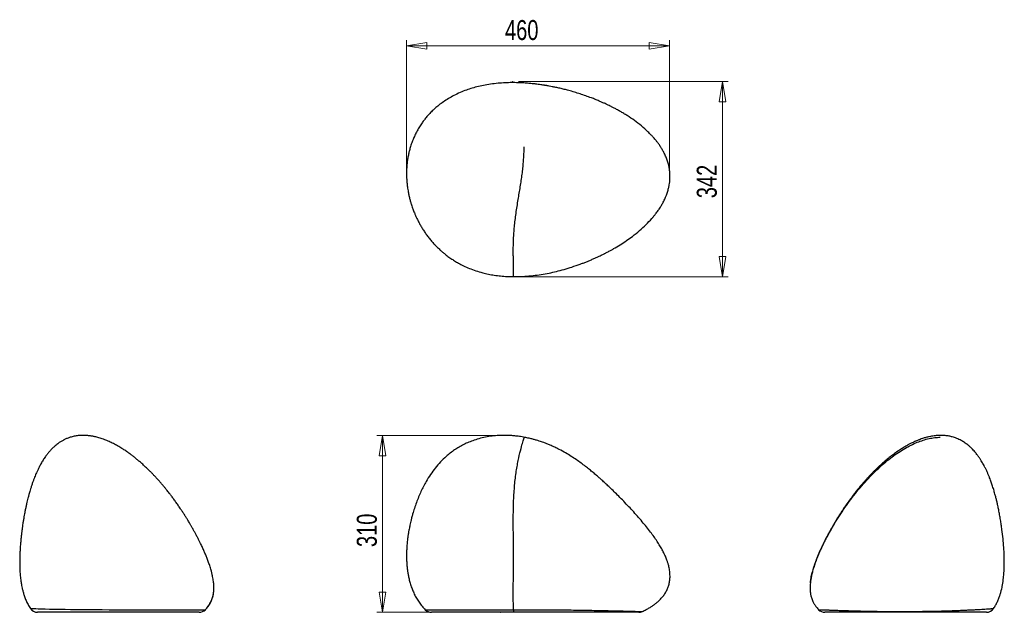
# Model space of a CAD drawing. Header units: millimetres. Extents: x 37 to 210, y 87 to 190.
import ezdxf

# ---------------------------------------------------------------- set-up
doc = ezdxf.new("R2010")
doc.units = ezdxf.units.MM
doc.header["$PDSIZE"] = -1
doc.styles.add('SLDTEXTSTYLE0', font='TXT', dxfattribs={"width": 0.75})
doc.dimstyles.new('SLDDIMSTYLE0', dxfattribs={"dimtxt": 3.5, "dimasz": 3.556, "dimexe": 0, "dimexo": 0.0625, "dimgap": 0.875, "dimtad": 1, "dimdec": 0, "dimlfac": 10, "dimrnd": 1e-09, "dimzin": 12, "dimdsep": 46, "dimtxsty": 'SLDTEXTSTYLE0', "dimblk1": 'CLOSED', "dimblk2": 'CLOSED', "dimsah": 1, "dimcen": 0.09, "dimadec": 0, "dimazin": 3, "dimtfac": 1, "dimtofl": 0, "dimtmove": 0, "dimatfit": 3, "dimldrblk": 'CLOSED', "dimfxl": 0, "dimfrac": 2, "dimtolj": 1, "dimtzin": 12, "dimarcsym": 0})

# ---------------------------------------------------------------- blocks, each defined once
blk = doc.blocks.new('_Closed')
at = {"color": 0, "linetype": 'ByBlock', "lineweight": -2}
for p, q in [((-1, 0.166667), (0, 0)), ((-1, 0.166667), (-1, -0.166667)), ((0, 0), (-1, -0.166667)), ((0, 0), (-1, 0))]:
    blk.add_line(p, q, dxfattribs=at)
blk = doc.blocks.new('_D')
at = {"color": 7, "linetype": 'Continuous', "lineweight": 0}
for p, q in [((120.44, 117.67), (99.86, 117.67)), ((100.86, 117.67), (100.86, 86.69)), ((120.44, 86.69), (99.86, 86.69))]:
    blk.add_line(p, q, dxfattribs=at)
at = {"color": 7, "linetype": 'Continuous', "lineweight": 18, "xscale": 3.556, "yscale": 3.556}
for p, rotation in [((100.86, 117.67), 90.0000000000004), ((100.86, 86.69), 270.0000000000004)]:
    blk.add_blockref('_Closed', p, dxfattribs=dict(at, rotation=rotation))
at = {"color": 7, "linetype": 'Continuous', "lineweight": 18, "insert": (96.35, 98.12), "char_height": 3.5, "attachment_point": 1, "rotation": 90, "style": 'SLDTEXTSTYLE0'}
blk.add_mtext('310', dxfattribs=at)
blk = doc.blocks.new('_D_1')
at = {"color": 7, "linetype": 'Continuous', "lineweight": 0}
for p, q in [((124.62, 179.64), (161.35, 179.64)), ((160.35, 179.64), (160.35, 145.48)), ((124.74, 145.48), (161.35, 145.48))]:
    blk.add_line(p, q, dxfattribs=at)
at = {"color": 7, "linetype": 'Continuous', "lineweight": 18, "xscale": 3.556, "yscale": 3.556}
for p, rotation in [((160.35, 179.64), 90.0000000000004), ((160.35, 145.48), 270.0000000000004)]:
    blk.add_blockref('_Closed', p, dxfattribs=dict(at, rotation=rotation))
at = {"color": 7, "linetype": 'Continuous', "lineweight": 18, "insert": (155.84, 159.22), "char_height": 3.5, "attachment_point": 1, "rotation": 90, "style": 'SLDTEXTSTYLE0'}
blk.add_mtext('342', dxfattribs=at)
blk = doc.blocks.new('_D_2')
at = {"color": 7, "linetype": 'Continuous', "lineweight": 0}
for p, q in [((105.07, 163.58), (105.07, 186.92)), ((151.09, 163.58), (151.09, 186.92)), ((151.09, 185.92), (105.07, 185.92))]:
    blk.add_line(p, q, dxfattribs=at)
at = {"color": 7, "linetype": 'Continuous', "lineweight": 18, "xscale": 3.556, "yscale": 3.556, "rotation": 180.0000000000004}
blk.add_blockref('_Closed', (105.07, 185.92), dxfattribs=at)
at = {"color": 7, "linetype": 'Continuous', "lineweight": 18, "xscale": 3.556, "yscale": 3.556}
blk.add_blockref('_Closed', (151.09, 185.92), dxfattribs=at)
at = {"color": 7, "linetype": 'Continuous', "lineweight": 18, "insert": (122.28, 190.43), "char_height": 3.5, "attachment_point": 1, "style": 'SLDTEXTSTYLE0'}
blk.add_mtext('460', dxfattribs=at)

msp = doc.modelspace()

# ---------------------------------------------------------------- linework, layer by layer
at = {"color": 7, "linetype": 'Continuous', "lineweight": 25}
for p, q in [((39.24, 87.37), (39.24, 87.37)), ((108.33, 87.14), (108.33, 87.14)), ((146.33, 86.84), (146.32, 86.84)), ((207.77, 87.37), (207.77, 87.37))]:
    msp.add_line(p, q, dxfattribs=at)
at = {"color": 8, "linetype": 'Continuous', "lineweight": 25}
msp.add_line((69.84, 87.15), (69.84, 87.15), dxfattribs=at)
at = {"color": 8, "linetype": 'Continuous', "lineweight": 25, "flags": 128}
msp.add_lwpolyline([(39.24, 87.37), (39.24, 87.37), (39.33, 87.37), (39.52, 87.36), (39.82, 87.35), (40.17, 87.34), (40.62, 87.32), (41.17, 87.31), (41.82, 87.29), (42.55, 87.27), (43.37, 87.26), (44.3, 87.24), (45.31, 87.22), (46.27, 87.21), (47.27, 87.2), (48.35, 87.18), (49.45, 87.17), (50.61, 87.16), (51.78, 87.16), (53, 87.15), (54.22, 87.14), (55.52, 87.13), (56.81, 87.13), (58.12, 87.13), (59.4, 87.12), (60.65, 87.12), (61.86, 87.12), (63.05, 87.11), (64.18, 87.11), (65.14, 87.11), (66.03, 87.11), (66.86, 87.11), (67.59, 87.12), (68.16, 87.12), (68.64, 87.13), (69.05, 87.13), (69.38, 87.14), (69.56, 87.14), (69.69, 87.14), (69.79, 87.14), (69.84, 87.15), (69.84, 87.15)], dxfattribs=at)
at = {"color": 7, "linetype": 'Continuous', "lineweight": 25}
for centre, radius, start, end in [((40.48, 88.19), 1.5, 213.5026, 269.9661), ((68.76, 88.19), 1.5, 270.0032, 316.0111), ((68.78, 88.19), 1.5, 270.0267, 315.6108), ((109.4, 88.19), 1.5, 224.466, 270), ((125.78, 87.08), 2.02, 178.1448, 191.223), ((145.68, 88.19), 1.5, 270, 295.441), ((178.24, 88.19), 1.5, 224.4086, 269.9733), ((206.53, 88.19), 1.5, 270.0339, 326.5496)]:
    msp.add_arc(centre, radius, start, end, dxfattribs=at)
for points, knots in [([(121.07, 179.35), (120.63, 179.31), (119.77, 179.22), (118.54, 179), (117.38, 178.74), (116.3, 178.44), (115.22, 178.06), (114.15, 177.62), (113.1, 177.1), (112.15, 176.55), (111.3, 175.98), (110.54, 175.39), (109.86, 174.81), (109.26, 174.23), (108.74, 173.66), (108.28, 173.11), (107.85, 172.54), (107.42, 171.9), (107, 171.19), (106.6, 170.44), (106.26, 169.68), (105.95, 168.89), (105.71, 168.14), (105.52, 167.43), (105.37, 166.76), (105.24, 166.05), (105.14, 165.3), (105.08, 164.52), (105.05, 163.75), (105.06, 162.97), (105.1, 162.19), (105.18, 161.38), (105.3, 160.59), (105.44, 159.85), (105.59, 159.2), (105.74, 158.62), (105.9, 158.11), (106.03, 157.7), (106.16, 157.35), (106.28, 157.01), (106.44, 156.62), (106.64, 156.15), (106.88, 155.63), (107.16, 155.07), (107.48, 154.49), (107.83, 153.91), (108.21, 153.32), (108.62, 152.74), (109.06, 152.15), (109.54, 151.59), (110.02, 151.07), (110.51, 150.56), (110.99, 150.11), (111.45, 149.71), (111.83, 149.4), (112.15, 149.15), (112.47, 148.91), (112.9, 148.61), (113.47, 148.24), (114.19, 147.81), (115.06, 147.36), (116.06, 146.92), (117.19, 146.5), (118.3, 146.17), (119.39, 145.92), (120.43, 145.73), (121.53, 145.59), (122.64, 145.5), (123.38, 145.5), (123.74, 145.49)], [0, 0, 0, 0, 0.024467, 0.047629, 0.06956, 0.090332, 0.110013, 0.133176, 0.154852, 0.175144, 0.194147, 0.21192, 0.228396, 0.243623, 0.257671, 0.270597, 0.282853, 0.296664, 0.312377, 0.328179, 0.343192, 0.358705, 0.37478, 0.387448, 0.39995, 0.413391, 0.428093, 0.442576, 0.457738, 0.472087, 0.486755, 0.501941, 0.518526, 0.532152, 0.544766, 0.556267, 0.566433, 0.574984, 0.58081, 0.587367, 0.595362, 0.604804, 0.615699, 0.62771, 0.640018, 0.6526, 0.665467, 0.678635, 0.692117, 0.705925, 0.71917, 0.73111, 0.744725, 0.756074, 0.765153, 0.772409, 0.779951, 0.788083, 0.802112, 0.817753, 0.835032, 0.855904, 0.877972, 0.901341, 0.919793, 0.939098, 0.959311, 0.980475, 1, 1, 1, 1]), ([(123.74, 145.49), (123.9, 145.49), (124.57, 145.47), (125.73, 145.53), (127.2, 145.66), (128.61, 145.86), (129.97, 146.1), (131.3, 146.4), (132.64, 146.75), (134.02, 147.17), (135.14, 147.56), (135.98, 147.87), (136.55, 148.1), (137.13, 148.33), (137.7, 148.58), (138.24, 148.82), (138.7, 149.04), (139.08, 149.22), (139.36, 149.36), (139.59, 149.47), (139.77, 149.56), (139.95, 149.66), (140.18, 149.78), (140.49, 149.94), (140.87, 150.15), (141.53, 150.52), (142.43, 151.06), (143.52, 151.78), (144.67, 152.6), (145.82, 153.53), (146.96, 154.58), (147.78, 155.44), (148.32, 156.07), (148.62, 156.45), (148.86, 156.77), (149.07, 157.05), (149.27, 157.35), (149.52, 157.73), (149.82, 158.24), (150.16, 158.88), (150.47, 159.58), (150.72, 160.28), (150.9, 160.93), (151.03, 161.53), (151.11, 162.07), (151.15, 162.58), (151.16, 163.09), (151.14, 163.65), (151.08, 164.24), (150.97, 164.87), (150.79, 165.54), (150.55, 166.25), (150.25, 166.92), (149.94, 167.52), (149.62, 168.05), (149.3, 168.55), (148.97, 169), (148.67, 169.38), (148.42, 169.68), (148.23, 169.9), (148.09, 170.05), (147.95, 170.2), (147.79, 170.37), (147.56, 170.61), (147.03, 171.13), (146.16, 171.9), (144.95, 172.83), (143.9, 173.54), (143.06, 174.07), (142.44, 174.43), (141.84, 174.76), (141.3, 175.05), (140.88, 175.27), (140.52, 175.44), (140.17, 175.61), (139.77, 175.8), (139.28, 176.02), (138.72, 176.26), (138.08, 176.53), (136.98, 176.96), (135.43, 177.5), (133.85, 177.98), (132.66, 178.29), (131.91, 178.47), (131.2, 178.63), (130.58, 178.75), (130.07, 178.85), (129.73, 178.91), (129.53, 178.95), (129.42, 178.96), (129.33, 178.98), (129.19, 179), (128.99, 179.03), (128.7, 179.08), (128.32, 179.13), (127.81, 179.2), (127.18, 179.27), (126.41, 179.35), (125.53, 179.41), (124.54, 179.46), (123.46, 179.47), (122.29, 179.45), (121.48, 179.38), (121.07, 179.35)], [0, 0, 0, 0, 0.006679, 0.027593, 0.047925, 0.067584, 0.086475, 0.104506, 0.123778, 0.143552, 0.164114, 0.172397, 0.18079, 0.18929, 0.19789, 0.206378, 0.213736, 0.219028, 0.223398, 0.226848, 0.229381, 0.231773, 0.235318, 0.240068, 0.246017, 0.253151, 0.271361, 0.289394, 0.3072, 0.329423, 0.350746, 0.371033, 0.378676, 0.385395, 0.390966, 0.395434, 0.400097, 0.405843, 0.414652, 0.42493, 0.436536, 0.446533, 0.456596, 0.465023, 0.472602, 0.479413, 0.486681, 0.494438, 0.50276, 0.511682, 0.521392, 0.532039, 0.542994, 0.551864, 0.560425, 0.568665, 0.576532, 0.58341, 0.589053, 0.592591, 0.595323, 0.597598, 0.60088, 0.605342, 0.611001, 0.631847, 0.652884, 0.674016, 0.683976, 0.693916, 0.703745, 0.712224, 0.718897, 0.723491, 0.728541, 0.734711, 0.742012, 0.750455, 0.760046, 0.770375, 0.798977, 0.827679, 0.838537, 0.84937, 0.859697, 0.868423, 0.87552, 0.881007, 0.882654, 0.884077, 0.885277, 0.886777, 0.88956, 0.89364, 0.899005, 0.905636, 0.914734, 0.925409, 0.937603, 0.951246, 0.966255, 0.982538, 1, 1, 1, 1]), ([(71.29, 91.96), (71.28, 92.01), (71.26, 92.19), (71.21, 92.53), (71.12, 92.99), (71.01, 93.51), (70.84, 94.15), (70.62, 94.85), (70.37, 95.59), (70.11, 96.26), (69.85, 96.9), (69.57, 97.54), (69.26, 98.23), (68.95, 98.87), (68.65, 99.47), (68.39, 99.99), (68.12, 100.5), (67.87, 100.96), (67.66, 101.32), (67.5, 101.6), (67.38, 101.82), (67.26, 102.02), (67.13, 102.25), (66.96, 102.53), (66.75, 102.88), (66.49, 103.31), (66.17, 103.8), (65.84, 104.32), (65.47, 104.87), (65.08, 105.45), (64.65, 106.05), (64.24, 106.62), (63.86, 107.12), (63.55, 107.54), (63.27, 107.89), (63, 108.23), (62.69, 108.61), (62.36, 109.01), (61.99, 109.44), (61.59, 109.89), (61.17, 110.35), (60.77, 110.78), (60.38, 111.18), (59.97, 111.59), (59.51, 112.04), (59.01, 112.5), (58.5, 112.96), (58, 113.38), (57.55, 113.76), (57.09, 114.11), (56.6, 114.48), (56.06, 114.87), (55.41, 115.3), (54.7, 115.73), (53.95, 116.15), (53.2, 116.52), (52.42, 116.86), (51.65, 117.14), (51, 117.33), (50.55, 117.44), (50.28, 117.5), (50.02, 117.55), (49.74, 117.59), (49.44, 117.63), (49.18, 117.65), (48.93, 117.67), (48.64, 117.68), (48.3, 117.68), (47.94, 117.67), (47.57, 117.64), (47.23, 117.59), (46.87, 117.52), (46.54, 117.44), (46.22, 117.35), (45.95, 117.26), (45.69, 117.16), (45.46, 117.06), (45.26, 116.97), (45.09, 116.89), (44.92, 116.8), (44.72, 116.69), (44.5, 116.55), (44.27, 116.4), (44.01, 116.22), (43.72, 115.99), (43.45, 115.76), (43.22, 115.55), (43.02, 115.35), (42.83, 115.15), (42.56, 114.86), (42.23, 114.47), (41.84, 113.94), (41.45, 113.35), (41.09, 112.73), (40.78, 112.15), (40.51, 111.61), (40.31, 111.15), (40.13, 110.74), (39.97, 110.34), (39.8, 109.89), (39.61, 109.39), (39.43, 108.85), (39.27, 108.33), (39.13, 107.88), (39.03, 107.52), (38.95, 107.23), (38.88, 106.96), (38.79, 106.63), (38.69, 106.21), (38.57, 105.69), (38.44, 105.12), (38.32, 104.53), (38.21, 103.96), (38.11, 103.39), (38.01, 102.82), (37.92, 102.26), (37.84, 101.72), (37.77, 101.17), (37.69, 100.57), (37.62, 99.92), (37.55, 99.22), (37.48, 98.47), (37.43, 97.68), (37.39, 96.9), (37.37, 96.19), (37.36, 95.59), (37.36, 95.1), (37.37, 94.68), (37.38, 94.29), (37.41, 93.76), (37.46, 93.05), (37.54, 92.34), (37.63, 91.79), (37.7, 91.38), (37.79, 90.92), (37.92, 90.38), (38.1, 89.77), (38.33, 89.11), (38.64, 88.4), (38.94, 87.81), (39.17, 87.47), (39.24, 87.37)], [0, 0, 0, 0, 0.002129, 0.007654, 0.014444, 0.022381, 0.030304, 0.042259, 0.053394, 0.063484, 0.072924, 0.082438, 0.092998, 0.104653, 0.112561, 0.120929, 0.129329, 0.136637, 0.142751, 0.146903, 0.150182, 0.153072, 0.15672, 0.161183, 0.16647, 0.173775, 0.182221, 0.190878, 0.19932, 0.20992, 0.220115, 0.229888, 0.238856, 0.246439, 0.25151, 0.257537, 0.264706, 0.271919, 0.279163, 0.288408, 0.297111, 0.305167, 0.3126, 0.320456, 0.329325, 0.338968, 0.349063, 0.357915, 0.365931, 0.373666, 0.381927, 0.391364, 0.401607, 0.41406, 0.426063, 0.437486, 0.448705, 0.461339, 0.471774, 0.476854, 0.480426, 0.48356, 0.487801, 0.492284, 0.495803, 0.498844, 0.50275, 0.507653, 0.513023, 0.518026, 0.522898, 0.527632, 0.532939, 0.537296, 0.541202, 0.544868, 0.548657, 0.552049, 0.55409, 0.556478, 0.559868, 0.563737, 0.567079, 0.571583, 0.576797, 0.582318, 0.586394, 0.589892, 0.593869, 0.598127, 0.606312, 0.614996, 0.625362, 0.635791, 0.644723, 0.65287, 0.660598, 0.665778, 0.671674, 0.678315, 0.685726, 0.693931, 0.702028, 0.708441, 0.713618, 0.717528, 0.720974, 0.725264, 0.731486, 0.738945, 0.747497, 0.755936, 0.763987, 0.771638, 0.780126, 0.788032, 0.795354, 0.80286, 0.811276, 0.820421, 0.830247, 0.840699, 0.851712, 0.863094, 0.873386, 0.881333, 0.88819, 0.894012, 0.898982, 0.904379, 0.916313, 0.929108, 0.934139, 0.939571, 0.946173, 0.95391, 0.962697, 0.972455, 0.983124, 0.994669, 1, 1, 1, 1]), ([(146.32, 86.84), (146.43, 86.89), (146.75, 87.04), (147.24, 87.31), (147.78, 87.62), (148.23, 87.93), (148.64, 88.23), (149.01, 88.53), (149.34, 88.83), (149.69, 89.2), (150.07, 89.66), (150.44, 90.23), (150.74, 90.82), (150.92, 91.35), (151.03, 91.78), (151.09, 92.13), (151.14, 92.48), (151.16, 92.84), (151.16, 93.24), (151.13, 93.65), (151.08, 94.07), (151.01, 94.46), (150.93, 94.82), (150.85, 95.11), (150.77, 95.36), (150.7, 95.6), (150.6, 95.86), (150.49, 96.17), (150.34, 96.53), (150.11, 97.02), (149.8, 97.63), (149.39, 98.36), (148.9, 99.13), (148.35, 99.93), (147.73, 100.77), (147.04, 101.66), (146.28, 102.58), (145.45, 103.54), (144.6, 104.49), (143.72, 105.44), (142.85, 106.35), (142, 107.21), (141.21, 107.99), (140.49, 108.68), (139.85, 109.28), (139.28, 109.81), (138.73, 110.3), (138.16, 110.79), (137.54, 111.31), (136.88, 111.85), (136.17, 112.41), (135.39, 112.98), (134.55, 113.57), (133.63, 114.17), (132.61, 114.78), (131.67, 115.28), (130.86, 115.67), (130.23, 115.95), (129.64, 116.2), (129.12, 116.39), (128.68, 116.55), (128.26, 116.69), (127.8, 116.84), (127.27, 116.99), (126.76, 117.12), (126.31, 117.22), (125.92, 117.3), (125.49, 117.39), (125.04, 117.46), (124.59, 117.52), (124.2, 117.57), (123.82, 117.61), (123.44, 117.64), (123.04, 117.66), (122.38, 117.69), (121.47, 117.68), (120.33, 117.6), (119.17, 117.44), (118.01, 117.19), (116.93, 116.87), (115.96, 116.5), (115.08, 116.1), (114.25, 115.65), (113.46, 115.15), (112.7, 114.6), (111.87, 113.9), (110.98, 113.04), (110.07, 111.97), (109.23, 110.83), (108.56, 109.74), (108.02, 108.74), (107.57, 107.84), (107.16, 106.89), (106.77, 105.91), (106.43, 104.91), (106.15, 104.01), (105.95, 103.26), (105.81, 102.69), (105.69, 102.2), (105.61, 101.81), (105.54, 101.44), (105.46, 101.02), (105.37, 100.51), (105.28, 99.92), (105.2, 99.24), (105.13, 98.49), (105.08, 97.72), (105.06, 97.04), (105.05, 96.43), (105.07, 95.84), (105.1, 95.18), (105.16, 94.51), (105.24, 93.85), (105.35, 93.21), (105.49, 92.51), (105.69, 91.75), (105.94, 90.99), (106.24, 90.24), (106.59, 89.53), (107, 88.81), (107.5, 88.09), (107.95, 87.53), (108.25, 87.23), (108.34, 87.15)], [0, 0, 0, 0, 0.004065, 0.011706, 0.018524, 0.024584, 0.029947, 0.035397, 0.040199, 0.045013, 0.052407, 0.060051, 0.067801, 0.07485, 0.079138, 0.083091, 0.087026, 0.09118, 0.095852, 0.100678, 0.105648, 0.110386, 0.11472, 0.118301, 0.12109, 0.123751, 0.127001, 0.130867, 0.135381, 0.140558, 0.149448, 0.159117, 0.169609, 0.180653, 0.192537, 0.205271, 0.218855, 0.233265, 0.247998, 0.26201, 0.276699, 0.290235, 0.30256, 0.313647, 0.323488, 0.332088, 0.33946, 0.348073, 0.356986, 0.366456, 0.376462, 0.387182, 0.39846, 0.410641, 0.423787, 0.437885, 0.446003, 0.453715, 0.460792, 0.467242, 0.471873, 0.476397, 0.48181, 0.488171, 0.494541, 0.4992, 0.503426, 0.507923, 0.513827, 0.518377, 0.522992, 0.5269, 0.53102, 0.535551, 0.540488, 0.552824, 0.565551, 0.578524, 0.591721, 0.604921, 0.61572, 0.626361, 0.636874, 0.647293, 0.65765, 0.66799, 0.683532, 0.699193, 0.715022, 0.731123, 0.742219, 0.753622, 0.765315, 0.777271, 0.789461, 0.801427, 0.809248, 0.815986, 0.821644, 0.826232, 0.829815, 0.834611, 0.840621, 0.847705, 0.854759, 0.864295, 0.873195, 0.881037, 0.8876, 0.893853, 0.9013, 0.90988, 0.916506, 0.923708, 0.931711, 0.940467, 0.949915, 0.958279, 0.967064, 0.976264, 0.985894, 0.995986, 1, 1, 1, 1]), ([(123.76, 87.15), (123.75, 87.5), (123.75, 87.89), (123.74, 88.72), (123.73, 89.18), (123.73, 90.16), (123.73, 90.69), (123.74, 91.85), (123.75, 92.48), (123.76, 93.82), (123.76, 94.55), (123.76, 95.69), (123.76, 96.09), (123.76, 96.9), (123.76, 97.31), (123.76, 98.16), (123.76, 98.59), (123.75, 99.47), (123.75, 99.92), (123.74, 101.28), (123.73, 102.21), (123.74, 104.07), (123.76, 105.01), (123.8, 106.39), (123.82, 106.85), (123.88, 107.75), (123.91, 108.19), (123.98, 109.06), (124.02, 109.48), (124.11, 110.31), (124.16, 110.71), (124.27, 111.49), (124.33, 111.86), (124.46, 112.58), (124.52, 112.93), (124.72, 113.91), (124.86, 114.49), (125.12, 115.5), (125.23, 115.93), (125.38, 116.45), (125.42, 116.6), (125.5, 116.87), (125.53, 116.98), (125.61, 117.25), (125.63, 117.35), (125.64, 117.36)], [0, 0, 0, 0, 0.0625, 0.0625, 0.125, 0.125, 0.1875, 0.1875, 0.25, 0.25, 0.3125, 0.3125, 0.34375, 0.34375, 0.375, 0.375, 0.40625, 0.40625, 0.4375, 0.4375, 0.5, 0.5, 0.5625, 0.5625, 0.59375, 0.59375, 0.625, 0.625, 0.65625, 0.65625, 0.6875, 0.6875, 0.71875, 0.71875, 0.75, 0.75, 0.8125, 0.8125, 0.875, 0.875, 0.90625, 0.90625, 0.9375, 0.9375, 1, 1, 1, 1]), ([(207.78, 87.37), (207.84, 87.46), (208.03, 87.74), (208.3, 88.24), (208.58, 88.85), (208.81, 89.45), (208.99, 90), (209.13, 90.53), (209.26, 91.06), (209.36, 91.6), (209.45, 92.17), (209.51, 92.7), (209.56, 93.19), (209.6, 93.66), (209.62, 94.14), (209.64, 94.7), (209.66, 95.54), (209.64, 96.67), (209.56, 98.1), (209.44, 99.61), (209.28, 100.93), (209.13, 102.03), (208.99, 102.9), (208.84, 103.76), (208.68, 104.59), (208.53, 105.34), (208.38, 106), (208.23, 106.61), (208.06, 107.27), (207.85, 107.99), (207.62, 108.75), (207.37, 109.5), (207.13, 110.14), (206.9, 110.71), (206.69, 111.2), (206.46, 111.7), (206.23, 112.16), (206.02, 112.55), (205.83, 112.91), (205.61, 113.26), (205.35, 113.67), (205.03, 114.13), (204.7, 114.56), (204.38, 114.95), (204.1, 115.24), (203.85, 115.49), (203.64, 115.69), (203.44, 115.87), (203.23, 116.04), (202.97, 116.24), (202.69, 116.44), (202.39, 116.63), (202.07, 116.81), (201.72, 116.99), (201.33, 117.16), (200.95, 117.3), (200.59, 117.41), (200.27, 117.49), (199.97, 117.56), (199.65, 117.61), (199.32, 117.65), (198.98, 117.67), (198.58, 117.68), (198.17, 117.68), (197.76, 117.65), (197.35, 117.6), (196.94, 117.54), (196.46, 117.44), (195.93, 117.31), (195.4, 117.15), (194.9, 116.97), (194.39, 116.77), (193.83, 116.52), (193.28, 116.26), (192.76, 115.99), (192.23, 115.68), (191.63, 115.31), (190.95, 114.87), (190.25, 114.36), (189.52, 113.8), (188.83, 113.23), (188.27, 112.74), (187.83, 112.34), (187.52, 112.05), (187.24, 111.78), (186.96, 111.5), (186.62, 111.17), (186.25, 110.79), (185.86, 110.37), (185.49, 109.97), (185.15, 109.58), (184.84, 109.22), (184.58, 108.91), (184.34, 108.63), (184.13, 108.37), (183.93, 108.12), (183.73, 107.87), (183.48, 107.56), (182.88, 106.77), (182.22, 105.86), (181.54, 104.87), (181.12, 104.24), (180.73, 103.62), (180.34, 103.01), (179.99, 102.42), (179.67, 101.88), (179.38, 101.36), (179.08, 100.83), (178.76, 100.24), (178.41, 99.56), (178.03, 98.81), (177.66, 98.02), (177.3, 97.22), (176.96, 96.41), (176.64, 95.58), (176.36, 94.74), (176.12, 93.94), (175.93, 93.2), (175.8, 92.52), (175.73, 92.09), (175.72, 91.87), (175.72, 91.86)], [0, 0, 0, 0, 0.004875, 0.013823, 0.023693, 0.032589, 0.040462, 0.047839, 0.055121, 0.063155, 0.071049, 0.078777, 0.085738, 0.091505, 0.098423, 0.106135, 0.114914, 0.133524, 0.153396, 0.174466, 0.196631, 0.208615, 0.22081, 0.233173, 0.24522, 0.255801, 0.264847, 0.273285, 0.282179, 0.293107, 0.304323, 0.315054, 0.325984, 0.332882, 0.340317, 0.34824, 0.355709, 0.361797, 0.366648, 0.372514, 0.379102, 0.386724, 0.395652, 0.401864, 0.407474, 0.412402, 0.416458, 0.419663, 0.423291, 0.427918, 0.433306, 0.437768, 0.442659, 0.448278, 0.454226, 0.460082, 0.465556, 0.46963, 0.473654, 0.478529, 0.483046, 0.487647, 0.493085, 0.499206, 0.504847, 0.510247, 0.516337, 0.522307, 0.530362, 0.538986, 0.545454, 0.552429, 0.561745, 0.570826, 0.577706, 0.585947, 0.596354, 0.606981, 0.6196, 0.632516, 0.645034, 0.656769, 0.663519, 0.669464, 0.674575, 0.679548, 0.686039, 0.694144, 0.701669, 0.709655, 0.71691, 0.723378, 0.729045, 0.733898, 0.738756, 0.742871, 0.746861, 0.752315, 0.759267, 0.788333, 0.798836, 0.809217, 0.81945, 0.82952, 0.839185, 0.847999, 0.855963, 0.863799, 0.87329, 0.884044, 0.89595, 0.908484, 0.920723, 0.932595, 0.945595, 0.958028, 0.969763, 0.980539, 0.990461, 0.99977, 1, 1, 1, 1]), ([(69.84, 87.14), (69.9, 87.2), (70.07, 87.37), (70.32, 87.68), (70.57, 88.04), (70.75, 88.36), (70.89, 88.65), (71.01, 88.94), (71.11, 89.25), (71.21, 89.59), (71.28, 89.97), (71.32, 90.34), (71.35, 90.71), (71.35, 91.05), (71.34, 91.34), (71.33, 91.58), (71.31, 91.78), (71.29, 91.91), (71.29, 91.96)], [0, 0, 0, 0, 0.043067, 0.13997, 0.222387, 0.291346, 0.349375, 0.407332, 0.467071, 0.537968, 0.612087, 0.685849, 0.757242, 0.826091, 0.884504, 0.924302, 0.969413, 1, 1, 1, 1]), ([(175.72, 91.86), (175.7, 91.71), (175.67, 91.38), (175.66, 90.85), (175.69, 90.28), (175.77, 89.79), (175.86, 89.41), (175.95, 89.1), (176.08, 88.75), (176.27, 88.35), (176.54, 87.9), (176.84, 87.49), (177.07, 87.24), (177.17, 87.14)], [0, 0, 0, 0, 0.09486, 0.199515, 0.316162, 0.431591, 0.488074, 0.54735, 0.619441, 0.704979, 0.804509, 0.919407, 1, 1, 1, 1]), ([(68.76, 86.69), (68.74, 86.69), (68.71, 86.69), (68.56, 86.69), (68.35, 86.69), (68.06, 86.69), (67.68, 86.69), (67.23, 86.69), (66.68, 86.69), (66.03, 86.69), (65.28, 86.69), (64.44, 86.69), (63.52, 86.69), (62.5, 86.69), (61.41, 86.69), (60.26, 86.69), (59.08, 86.69), (57.89, 86.69), (56.68, 86.69), (55.46, 86.69), (54.26, 86.69), (53.1, 86.69), (51.98, 86.69), (50.88, 86.69), (49.81, 86.69), (48.79, 86.69), (47.81, 86.69), (46.87, 86.69), (45.96, 86.69), (45.08, 86.69), (44.24, 86.69), (43.49, 86.69), (42.81, 86.69), (42.23, 86.69), (41.74, 86.69), (41.33, 86.69), (41, 86.69), (40.74, 86.69), (40.57, 86.69), (40.49, 86.69), (40.49, 86.69), (40.49, 86.69)], [0, 0, 0, 0, 0.02509, 0.050201, 0.075282, 0.100122, 0.125036, 0.149938, 0.174761, 0.201319, 0.227985, 0.254653, 0.281213, 0.309116, 0.337131, 0.365154, 0.393068, 0.420038, 0.447098, 0.47416, 0.501131, 0.525857, 0.550655, 0.57545, 0.600169, 0.623703, 0.647312, 0.670914, 0.69444, 0.719959, 0.745587, 0.771215, 0.796737, 0.822113, 0.847577, 0.873057, 0.898457, 0.927029, 0.955702, 0.98446, 1, 1, 1, 1]), ([(123.8, 86.69), (123.42, 86.69), (122.66, 86.69), (121.53, 86.69), (120.41, 86.69), (119.31, 86.69), (118.24, 86.69), (117.2, 86.69), (116.18, 86.69), (115.19, 86.69), (114.24, 86.69), (113.36, 86.69), (112.55, 86.69), (111.81, 86.69), (111.16, 86.69), (110.6, 86.69), (110.15, 86.69), (109.81, 86.69), (109.57, 86.69), (109.43, 86.69), (109.41, 86.69), (109.41, 86.69)], [0, 0, 0, 0, 0.050284, 0.100609, 0.150875, 0.20066, 0.250591, 0.300498, 0.350248, 0.403474, 0.456917, 0.510363, 0.563593, 0.619514, 0.675661, 0.731823, 0.787767, 0.841819, 0.896052, 0.950287, 1, 1, 1, 1]), ([(145.68, 86.69), (145.68, 86.69), (145.7, 86.69), (145.63, 86.69), (145.47, 86.69), (145.18, 86.69), (144.77, 86.69), (144.23, 86.69), (143.6, 86.69), (142.9, 86.69), (142.14, 86.69), (141.34, 86.69), (140.49, 86.69), (139.45, 86.69), (138.19, 86.69), (136.7, 86.69), (135.17, 86.69), (133.59, 86.69), (131.99, 86.69), (130.37, 86.69), (128.74, 86.69), (127.1, 86.69), (125.45, 86.69), (124.35, 86.69), (123.8, 86.69)], [0, 0, 0, 0, 0.002964, 0.03551, 0.068166, 0.100729, 0.139199, 0.177877, 0.216637, 0.25522, 0.29324, 0.331334, 0.369456, 0.407514, 0.467, 0.526683, 0.586503, 0.646364, 0.706143, 0.765694, 0.824235, 0.882899, 0.94152, 1, 1, 1, 1]), ([(206.52, 86.69), (206.52, 86.69), (206.53, 86.69), (206.46, 86.69), (206.32, 86.69), (206.09, 86.69), (205.77, 86.69), (205.36, 86.69), (204.84, 86.69), (204.19, 86.69), (203.45, 86.69), (202.61, 86.69), (201.97, 86.69), (201.37, 86.69), (200.82, 86.69), (199.93, 86.69), (198.96, 86.69), (198.03, 86.69), (197.17, 86.69), (196.4, 86.69), (195.6, 86.69), (194.76, 86.69), (193.88, 86.69), (192.97, 86.69), (192.05, 86.69), (191.13, 86.69), (190.22, 86.69), (189.28, 86.69), (188.33, 86.69), (187.39, 86.69), (186.49, 86.69), (185.66, 86.69), (184.89, 86.69), (184.18, 86.69), (183.51, 86.69), (182.78, 86.69), (182, 86.69), (181.2, 86.69), (180.5, 86.69), (179.89, 86.69), (179.37, 86.69), (178.94, 86.69), (178.6, 86.69), (178.37, 86.69), (178.25, 86.69), (178.25, 86.69), (178.25, 86.69)], [0, 0, 0, 0, 0.010856, 0.034408, 0.057854, 0.08458, 0.111327, 0.138056, 0.169269, 0.200583, 0.231912, 0.263189, 0.294371, 0.294703, 0.319197, 0.343761, 0.368291, 0.392738, 0.408773, 0.424858, 0.440924, 0.456934, 0.473484, 0.490079, 0.506618, 0.52315, 0.539738, 0.556279, 0.57582, 0.595467, 0.615156, 0.634755, 0.654067, 0.673418, 0.692782, 0.712114, 0.742331, 0.772648, 0.803034, 0.833441, 0.863807, 0.894057, 0.923793, 0.953592, 0.983369, 1, 1, 1, 1])]:
    msp.add_open_spline(points, degree=3, knots=knots, dxfattribs=at)
at = {"color": 8, "linetype": 'Continuous', "lineweight": 25}
for points, knots in [([(123.74, 145.49), (123.74, 145.49), (123.74, 145.49), (123.75, 145.6), (123.75, 145.8), (123.76, 146.07), (123.76, 146.42), (123.76, 146.85), (123.76, 147.34), (123.75, 147.91), (123.75, 148.53), (123.74, 149.21), (123.73, 149.99), (123.74, 150.86), (123.77, 151.83), (123.82, 152.86), (123.9, 153.95), (124.02, 155.08), (124.17, 156.26), (124.34, 157.46), (124.53, 158.65), (124.73, 159.8), (124.91, 160.92), (125.09, 162.03), (125.25, 163.13), (125.38, 164.21), (125.49, 165.26), (125.57, 166.28), (125.62, 167.27), (125.63, 167.93), (125.64, 168.25)], [0, 0, 0, 0, 0.017256, 0.0431, 0.068328, 0.095654, 0.125127, 0.156729, 0.190382, 0.225299, 0.261897, 0.299966, 0.339277, 0.385147, 0.431923, 0.479222, 0.526674, 0.573905, 0.620561, 0.666308, 0.710816, 0.749401, 0.78657, 0.822175, 0.856114, 0.88835, 0.91838, 0.946884, 0.974019, 1, 1, 1, 1]), ([(175.73, 91.86), (175.75, 92.07), (175.8, 92.6), (175.99, 93.44), (176.26, 94.42), (176.61, 95.45), (177.03, 96.54), (177.53, 97.68), (178.09, 98.85), (178.71, 100.05), (179.4, 101.28), (180.17, 102.59), (181.05, 103.97), (182.02, 105.4), (183.05, 106.82), (184.13, 108.19), (185.27, 109.52), (186.44, 110.78), (187.65, 111.95), (188.84, 113), (189.99, 113.91), (191.11, 114.7), (192.22, 115.39), (193.31, 115.98), (194.39, 116.47), (195.44, 116.85), (196.46, 117.13), (197.46, 117.31), (198.11, 117.34), (198.43, 117.36)], [0, 0, 0, 0, 0.0175779, 0.0434784, 0.0715328, 0.1017922, 0.1342376, 0.1687874, 0.2046364, 0.2422098, 0.2812944, 0.321654, 0.3687475, 0.4167712, 0.4653315, 0.5140491, 0.5625404, 0.610441, 0.6574076, 0.7031027, 0.7427169, 0.7808777, 0.8174316, 0.8522767, 0.8853724, 0.9162025, 0.945467, 0.9733258, 1, 1, 1, 1]), ([(69.84, 87.15), (70.02, 87.34), (70.36, 87.73), (70.77, 88.39), (71.08, 89.1), (71.27, 89.87), (71.36, 90.68), (71.35, 91.39), (71.3, 91.82), (71.28, 91.96)], [0, 0, 0, 0, 0.150561, 0.298286, 0.44701, 0.594283, 0.750374, 0.918916, 1, 1, 1, 1]), ([(108.33, 87.14), (108.34, 87.14), (108.36, 87.13), (108.52, 87.13), (108.78, 87.13), (109.15, 87.12), (109.63, 87.12), (110.22, 87.12), (110.92, 87.11), (111.72, 87.11), (112.59, 87.11), (113.53, 87.11), (114.56, 87.11), (115.63, 87.12), (116.72, 87.12), (117.83, 87.13), (118.98, 87.13), (120.06, 87.13), (121.05, 87.14), (121.95, 87.14), (122.85, 87.14), (123.46, 87.15), (123.76, 87.15)], [0, 0, 0, 0, 0.0490265, 0.1024137, 0.157223, 0.2120312, 0.2672981, 0.3225627, 0.3795799, 0.436594, 0.4893887, 0.542182, 0.5967007, 0.6512202, 0.7005036, 0.7497896, 0.8003026, 0.8508204, 0.8879383, 0.9250578, 0.9625282, 1, 1, 1, 1]), ([(123.76, 87.15), (124.33, 87.15), (125.47, 87.15), (127.19, 87.15), (128.9, 87.14), (130.6, 87.13), (132.26, 87.12), (133.89, 87.1), (135.5, 87.08), (137.08, 87.05), (138.64, 87.02), (139.94, 86.99), (141.01, 86.97), (141.88, 86.95), (142.7, 86.93), (143.47, 86.91), (144.19, 86.89), (144.76, 86.87), (145.2, 86.86), (145.54, 86.85), (145.82, 86.85), (146.03, 86.84), (146.2, 86.84), (146.29, 86.84), (146.33, 86.83), (146.33, 86.84), (146.33, 86.84)], [0, 0, 0, 0, 0.05773, 0.115469, 0.174357, 0.23325, 0.29121, 0.349218, 0.407179, 0.467129, 0.527134, 0.587056, 0.624828, 0.662596, 0.700898, 0.739193, 0.777769, 0.816335, 0.842962, 0.869618, 0.896234, 0.921096, 0.945957, 0.971445, 0.996932, 1, 1, 1, 1]), ([(177.17, 87.15), (177.17, 87.15), (177.15, 87.15), (177.29, 87.15), (177.54, 87.14), (177.9, 87.13), (178.36, 87.12), (178.91, 87.1), (179.56, 87.08), (180.31, 87.05), (181.17, 87.02), (182.02, 86.99), (182.81, 86.97), (183.53, 86.95), (184.3, 86.93), (185.14, 86.91), (186.02, 86.89), (186.88, 86.87), (187.67, 86.86), (188.38, 86.85), (189.1, 86.85), (189.82, 86.84), (190.54, 86.84), (191.29, 86.83), (192.03, 86.84), (192.77, 86.84), (193.51, 86.84), (194.25, 86.85), (195.04, 86.86), (195.87, 86.87), (196.73, 86.88), (197.57, 86.9), (198.5, 86.92), (199.5, 86.95), (200.55, 86.98), (201.53, 87.02), (202.45, 87.06), (203.3, 87.1), (204.08, 87.14), (204.8, 87.17), (205.45, 87.21), (206.02, 87.25), (206.48, 87.28), (206.85, 87.3), (207.13, 87.32), (207.36, 87.33), (207.56, 87.35), (207.71, 87.36), (207.78, 87.37), (207.78, 87.37), (207.77, 87.37)], [0, 0, 0, 0, 0.0288951, 0.0577953, 0.0872698, 0.1167471, 0.1457576, 0.1747924, 0.2038032, 0.2338095, 0.2638436, 0.2938358, 0.3127416, 0.3316457, 0.3508165, 0.3699842, 0.3892925, 0.4085959, 0.4219231, 0.4352651, 0.4485872, 0.4610314, 0.4734749, 0.4862322, 0.4989892, 0.5114352, 0.5238816, 0.5366383, 0.5493961, 0.5652912, 0.5811891, 0.5975012, 0.6138159, 0.637722, 0.6616352, 0.6861788, 0.7107266, 0.7358959, 0.7610909, 0.786267, 0.8121991, 0.838151, 0.8640847, 0.8836921, 0.9032994, 0.9230429, 0.942786, 0.9657878, 0.9888055, 1, 1, 1, 1])]:
    msp.add_open_spline(points, degree=3, knots=knots, dxfattribs=at)
at = {"color": 7, "linetype": 'Continuous', "lineweight": 0}
for p in [(123.62, 179.64), (105.07, 162.58), (151.09, 162.58), (123.76, 146.99), (123.74, 145.48), (121.44, 117.67), (121.44, 86.69)]:
    msp.add_point(p, dxfattribs=at)

# ---------------------------------------------------------------- dimensions: what is measured, and where the dimension line sits
at = {"color": 7, "linetype": 'Continuous', "lineweight": 18}
dim = msp.add_linear_dim(base=(105.07, 185.92), p1=(151.09, 162.58), p2=(105.07, 162.58), dimstyle='SLDDIMSTYLE0', dxfattribs=at)
dim.commit()
dim.dimension.update_dxf_attribs({"geometry": '_D_2', "text_midpoint": (126.16, 185.92), "dimtype": 160})
for base, p1, p2, picture, middle in [((160.35, 145.48), (123.62, 179.64), (123.74, 145.48), '_D_1', (160.35, 163.1)), ((100.86, 86.69), (121.44, 117.67), (121.44, 86.69), '_D', (100.86, 102))]:
    dim = msp.add_linear_dim(base=base, p1=p1, p2=p2, angle=90, dimstyle='SLDDIMSTYLE0', dxfattribs=at)
    dim.commit()
    dim.dimension.update_dxf_attribs({"geometry": picture, "text_midpoint": middle, "dimtype": 160})

doc.saveas('drawing.dxf')
